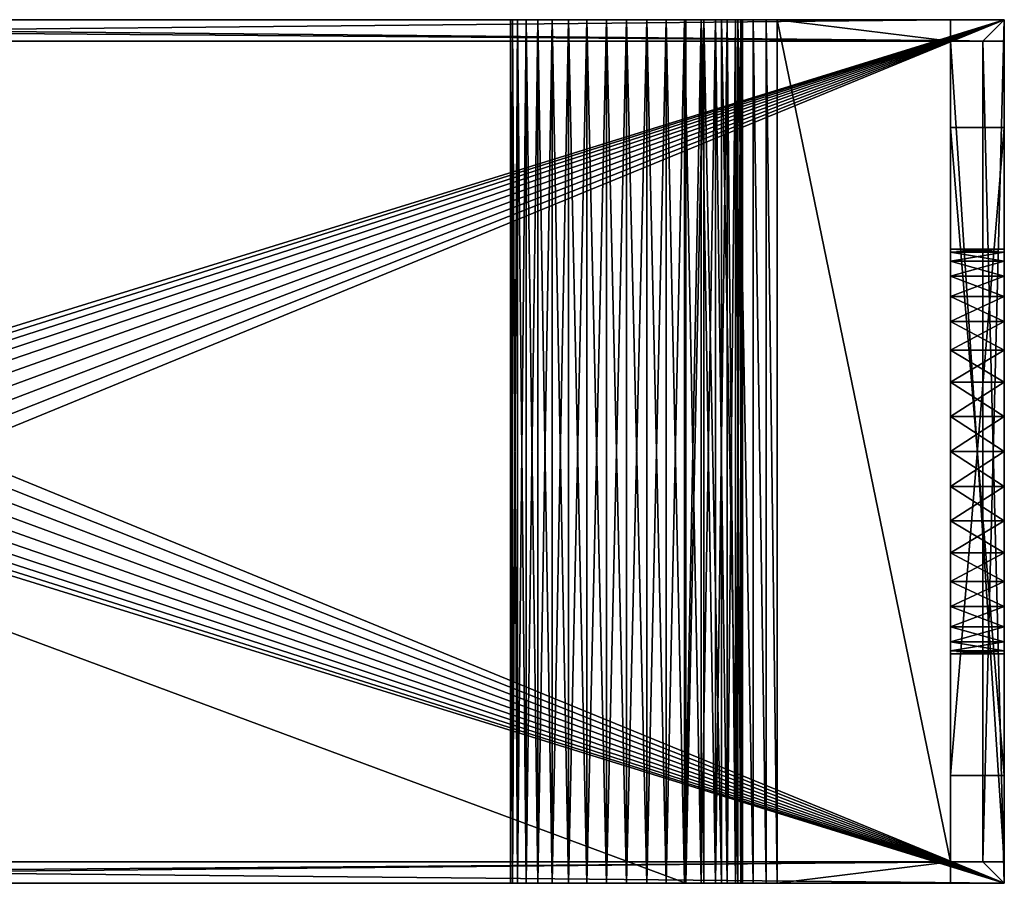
# Model space of a CAD drawing. Extents: x -66 to 7, y -16 to 0.
# Tile 8 of 8: x -11.2 to 7, y -16 to 0. Entities that reach past the tile are written whole.
import ezdxf

# ---------------------------------------------------------------- set-up
doc = ezdxf.new("R2010")
doc.units = 0
doc.layers.get('0').update_dxf_attribs({"linetype": 'CONTINUOUS'})

msp = doc.modelspace()

# ---------------------------------------------------------------- meshes
at = {"color": 11, "linetype": 'CONTINUOUS'}
mesh = msp.add_polyface(dxfattribs=at)
corners = [(6.6, -15.6, 23.7), (-44, -15.6, 23.7), (-44, -16, 23.7), (7, -16, 23.7), (7, 0, 23.7), (-44, 0, 23.7), (-44, -0.4, 23.7), (6.6, -0.4, 23.7)]
mesh.append_faces([[corners[k] for k in face] for face in [(1, 2, 0), (0, 2, 3), (0, 3, 4), (0, 4, 7), (7, 4, 5), (7, 5, 6)]], dxfattribs={"color": 11})
mesh = msp.add_polyface(dxfattribs=at)
corners = [(7, -16, 24.1), (-44, -16, 24.1), (-44, -15.6, 24.1), (6.6, -15.6, 24.1), (6.6, -0.4, 24.1), (-44, -0.4, 24.1), (-44, 0, 24.1), (7, 0, 24.1)]
mesh.append_faces([[corners[k] for k in face] for face in [(1, 3, 0), (0, 3, 4), (0, 4, 7), (7, 4, 6), (6, 4, 5), (1, 2, 3)]], dxfattribs={"color": 11})
mesh = msp.add_polyface(dxfattribs=at)
corners = [(-37.85, 0), (-37.882663, 0, 0.373344), (-37.979661, 0, 0.735343), (-38.138045, 0, 1.075), (-38.353004, 0, 1.381993), (-38.618007, 0, 1.646996), (-38.925, 0, 1.861955), (-39.264657, 0, 2.020339), (-39.626656, 0, 2.117337), (-40, 0, 2.15), (-40.373344, 0, 2.117337), (-40.735343, 0, 2.020339), (-41.075, 0, 1.861955), (-41.381993, 0, 1.646996), (-41.646996, 0, 1.381993), (-41.861955, 0, 1.075), (-42.020339, 0, 0.735343), (-42.117337, 0, 0.373344), (-42.15, 0), (-42.117337, 0, -0.373344), (-42.020339, 0, -0.735343), (-41.861955, 0, -1.075), (-41.646996, 0, -1.381993), (-41.381993, 0, -1.646996), (-41.075, 0, -1.861955), (-40.735343, 0, -2.020339), (-40.373344, 0, -2.117337), (-40, 0, -2.15), (-39.626656, 0, -2.117337), (-39.264657, 0, -2.020339), (-38.925, 0, -1.861955), (-38.618007, 0, -1.646996), (-38.353004, 0, -1.381993), (-38.138045, 0, -1.075), (-37.979661, 0, -0.735343), (-37.882663, 0, -0.373344), (2.15, 0), (2.117337, 0, 0.373344), (2.020339, 0, 0.735343), (1.861955, 0, 1.075), (1.646996, 0, 1.381993), (1.381993, 0, 1.646996), (1.075, 0, 1.861955), (0.735343, 0, 2.020339), (0.373344, 0, 2.117337), (0, 0, 2.15), (-0.373344, 0, 2.117337), (-0.735343, 0, 2.020339), (-1.075, 0, 1.861955), (-1.381993, 0, 1.646996), (-1.646996, 0, 1.381993), (-1.861955, 0, 1.075), (-2.020339, 0, 0.735343), (-2.117337, 0, 0.373344), (-2.15, 0), (-2.117337, 0, -0.373344), (-2.020339, 0, -0.735343), (-1.861955, 0, -1.075), (-1.646996, 0, -1.381993), (-1.381993, 0, -1.646996), (-1.075, 0, -1.861955), (-0.735343, 0, -2.020339), (-0.373344, 0, -2.117337), (0, 0, -2.15), (0.373344, 0, -2.117337), (0.735343, 0, -2.020339), (1.075, 0, -1.861955), (1.381993, 0, -1.646996), (1.646996, 0, -1.381993), (1.861955, 0, -1.075), (2.020339, 0, -0.735343), (2.117337, 0, -0.373344), (-44, 0, 12.334315), (-34.165685, 0, 2.5), (6, 0, 2.5), (2.788934, 0, -2.570104), (2.586608, 0, -2.837125), (2.34255, 0, -3.066627), (2.063607, 0, -3.252171), (1.757607, 0, -3.388551), (1.433135, 0, -3.471941), (1.099296, 0, -3.5), (-42, 0, -3.5), (-42.347296, 0, -3.469616), (-42.68404, 0, -3.379385), (-43, 0, -3.232051), (-43.285575, 0, -3.032089), (-43.532089, 0, -2.785575), (-43.732051, 0, -2.5), (-43.879385, 0, -2.18404), (-43.969616, 0, -1.847296), (-44, 0, -1.5), (-44, 0, 10.5)]
mesh.append_faces([[corners[k] for k in face] for face in [(35, 0, 73), (73, 0, 1), (73, 1, 2), (2, 3, 73), (73, 3, 4), (73, 4, 5), (5, 6, 73), (73, 6, 7), (73, 7, 8), (8, 9, 73), (73, 9, 92), (73, 92, 72), (9, 10, 92), (92, 10, 11), (92, 11, 12), (12, 13, 92), (92, 13, 14), (92, 14, 15), (92, 15, 91), (91, 15, 16), (91, 16, 17), (17, 18, 91), (91, 18, 19), (91, 19, 20), (20, 21, 91), (91, 21, 22), (91, 22, 23), (91, 23, 90), (90, 23, 24), (90, 24, 89), (89, 24, 25), (89, 25, 88), (88, 25, 87), (87, 25, 26), (87, 26, 86), (86, 26, 85), (85, 26, 82), (85, 82, 84), (84, 82, 83), (26, 27, 82), (82, 27, 28), (82, 28, 29), (82, 29, 81), (81, 29, 30), (81, 30, 60), (60, 30, 59), (59, 30, 31), (59, 31, 58), (58, 31, 32), (58, 32, 33), (34, 56, 33), (33, 56, 57), (33, 57, 58), (56, 34, 55), (55, 34, 35), (55, 35, 73), (71, 36, 74), (74, 36, 37), (74, 37, 38), (38, 39, 74), (74, 39, 40), (74, 40, 41), (41, 42, 74), (74, 42, 43), (74, 43, 44), (44, 45, 74), (74, 45, 73), (73, 45, 46), (73, 46, 47), (47, 48, 73), (73, 48, 49), (73, 49, 50), (50, 51, 73), (73, 51, 52), (73, 52, 53), (53, 54, 73), (73, 54, 55), (60, 61, 81), (81, 61, 62), (81, 62, 63), (64, 76, 63), (63, 76, 77), (63, 77, 78), (76, 64, 75), (75, 64, 65), (75, 65, 66), (66, 67, 75), (75, 67, 68), (75, 68, 69), (69, 70, 75), (75, 70, 71), (75, 71, 74), (63, 78, 81), (81, 78, 79), (81, 79, 80)]], dxfattribs={"color": 11})
mesh = msp.add_polyface(dxfattribs=at)
corners = [(-44, 0, 23.7), (7, 0, 23.7), (7, 0, 2.9), (-34, 0, 2.9), (-44, 0, 12.9)]
mesh.append_faces([[corners[k] for k in face] for face in [(0, 1, 4), (4, 1, 3), (3, 1, 2)]], dxfattribs={"color": 11})
mesh = msp.add_polyface(dxfattribs=at)
corners = [(7, 0, 24.1), (-44, 0, 24.1), (-44, 0, 24.5), (7, 0, 24.5)]
mesh.append_faces([[corners[k] for k in face] for face in [(0, 1, 3), (3, 1, 2)]], dxfattribs={"color": 11})
mesh = msp.add_polyface(dxfattribs=at)
corners = [(-34.5, -8, 24.5), (-34.522788, -8.260472, 24.5), (-34.590461, -8.51303, 24.5), (-34.700962, -8.75, 24.5), (-34.850933, -8.964181, 24.5), (-35.035819, -9.149067, 24.5), (-35.25, -9.299038, 24.5), (-35.48697, -9.409539, 24.5), (-35.739528, -9.477212, 24.5), (-36, -9.5, 24.5), (-36.260472, -9.477212, 24.5), (-36.51303, -9.409539, 24.5), (-36.75, -9.299038, 24.5), (-36.964181, -9.149067, 24.5), (-37.149067, -8.964181, 24.5), (-37.299038, -8.75, 24.5), (-37.409539, -8.51303, 24.5), (-37.477212, -8.260472, 24.5), (-37.5, -8, 24.5), (-37.477212, -7.739528, 24.5), (-37.409539, -7.48697, 24.5), (-37.299038, -7.25, 24.5), (-37.149067, -7.035819, 24.5), (-36.964181, -6.850933, 24.5), (-36.75, -6.700962, 24.5), (-36.51303, -6.590461, 24.5), (-36.260472, -6.522788, 24.5), (-36, -6.5, 24.5), (-35.739528, -6.522788, 24.5), (-35.48697, -6.590461, 24.5), (-35.25, -6.700962, 24.5), (-35.035819, -6.850933, 24.5), (-34.850933, -7.035819, 24.5), (-34.700962, -7.25, 24.5), (-34.590461, -7.48697, 24.5), (-34.522788, -7.739528, 24.5), (-12.5, -8, 24.5), (-12.522788, -8.260472, 24.5), (-12.590461, -8.51303, 24.5), (-12.700962, -8.75, 24.5), (-12.850933, -8.964181, 24.5), (-13.035819, -9.149067, 24.5), (-13.25, -9.299038, 24.5), (-13.48697, -9.409539, 24.5), (-13.739528, -9.477212, 24.5), (-14, -9.5, 24.5), (-14.260472, -9.477212, 24.5), (-14.51303, -9.409539, 24.5), (-14.75, -9.299038, 24.5), (-14.964181, -9.149067, 24.5), (-15.149067, -8.964181, 24.5), (-15.299038, -8.75, 24.5), (-15.409539, -8.51303, 24.5), (-15.477212, -8.260472, 24.5), (-15.5, -8, 24.5), (-15.477212, -7.739528, 24.5), (-15.409539, -7.48697, 24.5), (-15.299038, -7.25, 24.5), (-15.149067, -7.035819, 24.5), (-14.964181, -6.850933, 24.5), (-14.75, -6.700962, 24.5), (-14.51303, -6.590461, 24.5), (-14.260472, -6.522788, 24.5), (-14, -6.5, 24.5), (-13.739528, -6.522788, 24.5), (-13.48697, -6.590461, 24.5), (-13.25, -6.700962, 24.5), (-13.035819, -6.850933, 24.5), (-12.850933, -7.035819, 24.5), (-12.700962, -7.25, 24.5), (-12.590461, -7.48697, 24.5), (-12.522788, -7.739528, 24.5), (-44, -16, 24.5), (7, -16, 24.5), (7, 0, 24.5), (-44, 0, 24.5)]
mesh.append_faces([[corners[k] for k in face] for face in [(1, 53, 0), (0, 53, 54), (0, 54, 35), (35, 54, 55), (35, 55, 34), (34, 55, 56), (34, 56, 57), (1, 2, 53), (53, 2, 52), (52, 2, 51), (51, 2, 3), (51, 3, 4), (51, 4, 50), (50, 4, 5), (50, 5, 49), (49, 5, 6), (49, 6, 48), (48, 6, 47), (47, 6, 7), (47, 7, 8), (9, 72, 8), (8, 72, 46), (8, 46, 47), (9, 10, 72), (72, 10, 11), (72, 11, 12), (12, 13, 72), (72, 13, 14), (72, 14, 15), (15, 16, 72), (72, 16, 17), (72, 17, 18), (72, 18, 75), (75, 18, 19), (75, 19, 20), (20, 21, 75), (75, 21, 22), (75, 22, 23), (23, 24, 75), (75, 24, 25), (75, 25, 26), (26, 27, 75), (75, 27, 28), (75, 28, 62), (62, 28, 61), (61, 28, 29), (61, 29, 30), (61, 30, 60), (60, 30, 31), (60, 31, 59), (59, 31, 58), (58, 31, 32), (58, 32, 33), (58, 33, 57), (57, 33, 34), (37, 73, 36), (36, 73, 74), (36, 74, 71), (71, 74, 70), (70, 74, 69), (69, 74, 68), (68, 74, 67), (67, 74, 66), (66, 74, 65), (65, 74, 64), (64, 74, 63), (63, 74, 75), (63, 75, 62), (37, 38, 73), (73, 38, 39), (73, 39, 40), (40, 41, 73), (73, 41, 42), (73, 42, 43), (43, 44, 73), (73, 44, 45), (73, 45, 72), (72, 45, 46)]], dxfattribs={"color": 11})
mesh = msp.add_polyface(dxfattribs=at)
corners = [(1.099296, -16, -3.5), (-42, -16, -3.5), (-42, 0, -3.5), (1.099296, 0, -3.5)]
mesh.append_faces([[corners[k] for k in face] for face in [(1, 2, 0), (0, 2, 3)]], dxfattribs={"color": 11})
mesh = msp.add_polyface(dxfattribs=at)
corners = [(6, -0.4, 2.5), (6, 0, 2.5), (-34.165685, 0, 2.5), (-34.165685, -0.4, 2.5)]
mesh.append_faces([[corners[k] for k in face] for face in [(0, 1, 3), (3, 1, 2)]], dxfattribs={"color": 11})
mesh = msp.add_polyface(dxfattribs=at)
corners = [(7, -0.4, 2.9), (-34, -0.4, 2.9), (-34, 0, 2.9), (7, 0, 2.9)]
mesh.append_faces([[corners[k] for k in face] for face in [(1, 2, 0), (0, 2, 3)]], dxfattribs={"color": 11})
mesh = msp.add_polyface(dxfattribs=at)
corners = [(2.15, 0), (2.117337, 0, -0.373344), (2.020339, 0, -0.735343), (1.861955, 0, -1.075), (1.646996, 0, -1.381993), (1.381993, 0, -1.646996), (1.075, 0, -1.861955), (0.735343, 0, -2.020339), (0.373344, 0, -2.117337), (0, 0, -2.15), (-0.373344, 0, -2.117337), (-0.735343, 0, -2.020339), (-1.075, 0, -1.861955), (-1.381993, 0, -1.646996), (-1.646996, 0, -1.381993), (-1.861955, 0, -1.075), (-2.020339, 0, -0.735343), (-2.117337, 0, -0.373344), (-2.15, 0), (-2.117337, 0, 0.373344), (-2.020339, 0, 0.735343), (-1.861955, 0, 1.075), (-1.646996, 0, 1.381993), (-1.381993, 0, 1.646996), (-1.075, 0, 1.861955), (-0.735343, 0, 2.020339), (-0.373344, 0, 2.117337), (0, 0, 2.15), (0.373344, 0, 2.117337), (0.735343, 0, 2.020339), (1.075, 0, 1.861955), (1.381993, 0, 1.646996), (1.646996, 0, 1.381993), (1.861955, 0, 1.075), (2.020339, 0, 0.735343), (2.117337, 0, 0.373344), (2.15, -16), (2.117337, -16, 0.373344), (2.020339, -16, 0.735343), (1.861955, -16, 1.075), (1.646996, -16, 1.381993), (1.381993, -16, 1.646996), (1.075, -16, 1.861955), (0.735343, -16, 2.020339), (0.373344, -16, 2.117337), (0, -16, 2.15), (-0.373344, -16, 2.117337), (-0.735343, -16, 2.020339), (-1.075, -16, 1.861955), (-1.381993, -16, 1.646996), (-1.646996, -16, 1.381993), (-1.861955, -16, 1.075), (-2.020339, -16, 0.735343), (-2.117337, -16, 0.373344), (-2.15, -16), (-2.117337, -16, -0.373344), (-2.020339, -16, -0.735343), (-1.861955, -16, -1.075), (-1.646996, -16, -1.381993), (-1.381993, -16, -1.646996), (-1.075, -16, -1.861955), (-0.735343, -16, -2.020339), (-0.373344, -16, -2.117337), (0, -16, -2.15), (0.373344, -16, -2.117337), (0.735343, -16, -2.020339), (1.075, -16, -1.861955), (1.381993, -16, -1.646996), (1.646996, -16, -1.381993), (1.861955, -16, -1.075), (2.020339, -16, -0.735343), (2.117337, -16, -0.373344)]
mesh.append_faces([[corners[k] for k in face] for face in [(1, 71, 0), (0, 71, 36), (0, 36, 35), (35, 36, 37), (35, 37, 34), (34, 37, 38), (34, 38, 33), (33, 38, 39), (33, 39, 32), (32, 39, 40), (32, 40, 31), (31, 40, 41), (31, 41, 30), (30, 41, 42), (30, 42, 29), (29, 42, 43), (29, 43, 28), (28, 43, 44), (28, 44, 27), (27, 44, 45), (27, 45, 26), (26, 45, 46), (26, 46, 25), (25, 46, 47), (25, 47, 24), (24, 47, 48), (24, 48, 23), (23, 48, 49), (23, 49, 22), (22, 49, 50), (22, 50, 21), (21, 50, 51), (21, 51, 20), (20, 51, 52), (20, 52, 19), (19, 52, 53), (19, 53, 18), (18, 53, 54), (18, 54, 17), (17, 54, 55), (17, 55, 16), (16, 55, 56), (16, 56, 15), (15, 56, 57), (15, 57, 14), (14, 57, 58), (14, 58, 13), (13, 58, 59), (13, 59, 12), (12, 59, 60), (12, 60, 11), (11, 60, 61), (11, 61, 10), (10, 61, 62), (10, 62, 9), (9, 62, 63), (9, 63, 8), (8, 63, 64), (8, 64, 7), (7, 64, 65), (7, 65, 6), (6, 65, 66), (6, 66, 5), (5, 66, 67), (5, 67, 4), (4, 67, 68), (4, 68, 3), (3, 68, 69), (3, 69, 2), (2, 69, 70), (2, 70, 1), (1, 70, 71)]], dxfattribs={"color": 11})
mesh = msp.add_polyface(dxfattribs=at)
corners = [(2.788934, -16, -2.570104), (2.586608, -16, -2.837125), (2.34255, -16, -3.066627), (2.063607, -16, -3.252171), (1.757607, -16, -3.388551), (1.433135, -16, -3.471941), (1.099296, -16, -3.5), (1.099296, 0, -3.5), (1.433135, 0, -3.471941), (1.757607, 0, -3.388551), (2.063607, 0, -3.252171), (2.34255, 0, -3.066627), (2.586608, 0, -2.837125), (2.788934, 0, -2.570104)]
mesh.append_faces([[corners[k] for k in face] for face in [(13, 0, 12), (12, 0, 1), (12, 1, 11), (11, 1, 2), (11, 2, 10), (10, 2, 3), (10, 3, 9), (9, 3, 4), (9, 4, 8), (8, 4, 5), (8, 5, 6), (6, 7, 8)]], dxfattribs={"color": 11})
mesh = msp.add_polyface(dxfattribs=at)
corners = [(6, -16, 2.5), (2.788934, -16, -2.570104), (2.788934, 0, -2.570104), (6, 0, 2.5), (6, -0.4, 2.5), (6, -15.6, 2.5)]
mesh.append_faces([[corners[k] for k in face] for face in [(0, 1, 5), (5, 1, 2), (5, 2, 4), (4, 2, 3)]], dxfattribs={"color": 11})
mesh = msp.add_polyface(dxfattribs=at)
corners = [(7, 0, 23.7), (7, -16, 23.7), (7, -16, 2.9), (7, -15.6, 2.9), (7, -15.6, 2.5), (7, -0.4, 2.5), (7, -0.4, 2.9), (7, 0, 2.9), (7, -2, 4.5), (7, -14, 4.5), (7, -14, 22.5), (7, -2, 22.5)]
mesh.append_faces([[corners[k] for k in face] for face in [(1, 11, 0), (0, 11, 8), (0, 8, 7), (7, 8, 6), (6, 8, 5), (5, 8, 9), (5, 9, 4), (4, 9, 3), (3, 9, 2), (2, 9, 1), (1, 9, 10), (1, 10, 11)]], dxfattribs={"color": 11})
mesh = msp.add_polyface(dxfattribs=at)
corners = [(7, -16, 24.1), (7, 0, 24.1), (7, 0, 24.5), (7, -16, 24.5)]
mesh.append_faces([[corners[k] for k in face] for face in [(0, 1, 3), (3, 1, 2)]], dxfattribs={"color": 11})
mesh = msp.add_polyface(dxfattribs=at)
corners = [(6.6, -0.4, 24.1), (6.6, -0.4, 23.7), (-44, -0.4, 23.7), (-44, -0.4, 24.1)]
mesh.append_faces([[corners[k] for k in face] for face in [(1, 2, 0), (0, 2, 3)]], dxfattribs={"color": 11})
mesh = msp.add_polyface(dxfattribs=at)
corners = [(-44, -0.4, 12.334315), (-44, -0.4, 12.9), (-34, -0.4, 2.9), (7, -0.4, 2.9), (7, -0.4, 2.5), (6, -0.4, 2.5), (-34.165685, -0.4, 2.5)]
mesh.append_faces([[corners[k] for k in face] for face in [(1, 2, 0), (0, 2, 6), (6, 2, 5), (5, 2, 3), (5, 3, 4)]], dxfattribs={"color": 11})
mesh = msp.add_polyface(dxfattribs=at)
corners = [(7, -15.6, 2.5), (6, -15.6, 2.5), (6, -0.4, 2.5), (7, -0.4, 2.5)]
mesh.append_faces([[corners[k] for k in face] for face in [(1, 2, 0), (0, 2, 3)]], dxfattribs={"color": 11})
mesh = msp.add_polyface(dxfattribs=at)
corners = [(6.6, -15.6, 24.1), (6.6, -15.6, 23.7), (6.6, -0.4, 23.7), (6.6, -0.4, 24.1)]
mesh.append_faces([[corners[k] for k in face] for face in [(0, 1, 3), (3, 1, 2)]], dxfattribs={"color": 11})
mesh = msp.add_polyface(dxfattribs=at)
corners = [(6, -2, 22.5), (6, -2, 4.5), (7, -2, 4.5), (7, -2, 22.5)]
mesh.append_faces([[corners[k] for k in face] for face in [(0, 1, 3), (3, 1, 2)]], dxfattribs={"color": 11})
mesh = msp.add_polyface(dxfattribs=at)
corners = [(6, -2, 4.5), (6, -14, 4.5), (7, -14, 4.5), (7, -2, 4.5)]
mesh.append_faces([[corners[k] for k in face] for face in [(1, 2, 0), (0, 2, 3)]], dxfattribs={"color": 11})
mesh = msp.add_polyface(dxfattribs=at)
corners = [(6, -14, 22.5), (6, -2, 22.5), (7, -2, 22.5), (7, -14, 22.5)]
mesh.append_faces([[corners[k] for k in face] for face in [(1, 2, 0), (0, 2, 3)]], dxfattribs={"color": 11})
at = {"color": 250, "linetype": 'CONTINUOUS'}
mesh = msp.add_polyface(dxfattribs=at)
corners = [(6, -8, 13.75), (6, -8.651181, 13.806971), (6, -9.282576, 13.976153), (6, -9.875, 14.252405), (6, -10.410454, 14.627333), (6, -10.872667, 15.089546), (6, -11.247595, 15.625), (6, -11.523847, 16.217424), (6, -11.693029, 16.848819), (6, -11.75, 17.5), (6, -11.693029, 18.151181), (6, -11.523847, 18.782576), (6, -11.247595, 19.375), (6, -10.872667, 19.910454), (6, -10.410454, 20.372667), (6, -9.875, 20.747595), (6, -9.282576, 21.023847), (6, -8.651181, 21.193029), (6, -8, 21.25), (6, -7.348819, 21.193029), (6, -6.717424, 21.023847), (6, -6.125, 20.747595), (6, -5.589546, 20.372667), (6, -5.127333, 19.910454), (6, -4.752405, 19.375), (6, -4.476153, 18.782576), (6, -4.306971, 18.151181), (6, -4.25, 17.5), (6, -4.306971, 16.848819), (6, -4.476153, 16.217424), (6, -4.752405, 15.625), (6, -5.127333, 15.089546), (6, -5.589546, 14.627333), (6, -6.125, 14.252405), (6, -6.717424, 13.976153), (6, -7.348819, 13.806971), (6, -8, 5.75), (6, -8.651181, 5.806971), (6, -9.282576, 5.976153), (6, -9.875, 6.252405), (6, -10.410454, 6.627333), (6, -10.872667, 7.089546), (6, -11.247595, 7.625), (6, -11.523847, 8.217424), (6, -11.693029, 8.848819), (6, -11.75, 9.5), (6, -11.693029, 10.151181), (6, -11.523847, 10.782576), (6, -11.247595, 11.375), (6, -10.872667, 11.910454), (6, -10.410454, 12.372667), (6, -9.875, 12.747595), (6, -9.282576, 13.023847), (6, -8.651181, 13.193029), (6, -8, 13.25), (6, -7.348819, 13.193029), (6, -6.717424, 13.023847), (6, -6.125, 12.747595), (6, -5.589546, 12.372667), (6, -5.127333, 11.910454), (6, -4.752405, 11.375), (6, -4.476153, 10.782576), (6, -4.306971, 10.151181), (6, -4.25, 9.5), (6, -4.306971, 8.848819), (6, -4.476153, 8.217424), (6, -4.752405, 7.625), (6, -5.127333, 7.089546), (6, -5.589546, 6.627333), (6, -6.125, 6.252405), (6, -6.717424, 5.976153), (6, -7.348819, 5.806971), (6, -14, 22.5), (6, -14, 4.5), (6, -2, 4.5), (6, -2, 22.5)]
mesh.append_faces([[corners[k] for k in face] for face in [(1, 54, 0), (0, 54, 55), (0, 55, 35), (35, 55, 56), (35, 56, 34), (34, 56, 57), (34, 57, 33), (33, 57, 58), (33, 58, 32), (32, 58, 31), (31, 58, 59), (31, 59, 60), (54, 1, 53), (53, 1, 2), (53, 2, 52), (52, 2, 3), (52, 3, 51), (51, 3, 50), (50, 3, 4), (50, 4, 5), (6, 48, 5), (5, 48, 49), (5, 49, 50), (48, 6, 47), (47, 6, 7), (47, 7, 46), (46, 7, 8), (46, 8, 72), (72, 8, 9), (72, 9, 10), (10, 11, 72), (72, 11, 12), (72, 12, 13), (13, 14, 72), (72, 14, 15), (72, 15, 16), (16, 17, 72), (72, 17, 18), (72, 18, 75), (75, 18, 19), (75, 19, 20), (20, 21, 75), (75, 21, 22), (75, 22, 23), (23, 24, 75), (75, 24, 25), (75, 25, 26), (26, 27, 75), (75, 27, 28), (75, 28, 62), (62, 28, 29), (62, 29, 61), (61, 29, 60), (60, 29, 30), (60, 30, 31), (37, 73, 36), (36, 73, 74), (36, 74, 71), (71, 74, 70), (70, 74, 69), (69, 74, 68), (68, 74, 67), (67, 74, 66), (66, 74, 65), (65, 74, 64), (64, 74, 63), (63, 74, 62), (62, 74, 75), (37, 38, 73), (73, 38, 39), (73, 39, 40), (40, 41, 73), (73, 41, 42), (73, 42, 43), (43, 44, 73), (73, 44, 45), (73, 45, 46), (72, 73, 46)]], dxfattribs={"color": 250})
mesh = msp.add_polyface(dxfattribs=at)
corners = [(7, -8, 21.25), (7, -7.348819, 21.193029), (7, -6.717424, 21.023847), (7, -6.125, 20.747595), (7, -5.589546, 20.372667), (7, -5.127333, 19.910454), (7, -4.752405, 19.375), (7, -4.476153, 18.782576), (7, -4.306971, 18.151181), (7, -4.25, 17.5), (7, -4.306971, 16.848819), (7, -4.476153, 16.217424), (7, -4.752405, 15.625), (7, -5.127333, 15.089546), (7, -5.589546, 14.627333), (7, -6.125, 14.252405), (7, -6.717424, 13.976153), (7, -7.348819, 13.806971), (7, -8, 13.75), (7, -8.651181, 13.806971), (7, -9.282576, 13.976153), (7, -9.875, 14.252405), (7, -10.410454, 14.627333), (7, -10.872667, 15.089546), (7, -11.247595, 15.625), (7, -11.523847, 16.217424), (7, -11.693029, 16.848819), (7, -11.75, 17.5), (7, -11.693029, 18.151181), (7, -11.523847, 18.782576), (7, -11.247595, 19.375), (7, -10.872667, 19.910454), (7, -10.410454, 20.372667), (7, -9.875, 20.747595), (7, -9.282576, 21.023847), (7, -8.651181, 21.193029), (6, -8, 13.75), (6, -7.348819, 13.806971), (6, -6.717424, 13.976153), (6, -6.125, 14.252405), (6, -5.589546, 14.627333), (6, -5.127333, 15.089546), (6, -4.752405, 15.625), (6, -4.476153, 16.217424), (6, -4.306971, 16.848819), (6, -4.25, 17.5), (6, -4.306971, 18.151181), (6, -4.476153, 18.782576), (6, -4.752405, 19.375), (6, -5.127333, 19.910454), (6, -5.589546, 20.372667), (6, -6.125, 20.747595), (6, -6.717424, 21.023847), (6, -7.348819, 21.193029), (6, -8, 21.25), (6, -8.651181, 21.193029), (6, -9.282576, 21.023847), (6, -9.875, 20.747595), (6, -10.410454, 20.372667), (6, -10.872667, 19.910454), (6, -11.247595, 19.375), (6, -11.523847, 18.782576), (6, -11.693029, 18.151181), (6, -11.75, 17.5), (6, -11.693029, 16.848819), (6, -11.523847, 16.217424), (6, -11.247595, 15.625), (6, -10.872667, 15.089546), (6, -10.410454, 14.627333), (6, -9.875, 14.252405), (6, -9.282576, 13.976153), (6, -8.651181, 13.806971)]
mesh.append_faces([[corners[k] for k in face] for face in [(1, 53, 0), (0, 53, 54), (0, 54, 35), (35, 54, 55), (35, 55, 34), (34, 55, 56), (34, 56, 33), (33, 56, 57), (33, 57, 32), (32, 57, 58), (32, 58, 59), (53, 1, 52), (52, 1, 2), (52, 2, 51), (51, 2, 3), (51, 3, 50), (50, 3, 4), (50, 4, 49), (49, 4, 5), (49, 5, 48), (48, 5, 6), (48, 6, 47), (47, 6, 7), (47, 7, 46), (46, 7, 8), (46, 8, 45), (45, 8, 9), (45, 9, 44), (44, 9, 10), (44, 10, 43), (43, 10, 11), (43, 11, 42), (42, 11, 12), (42, 12, 41), (41, 12, 13), (41, 13, 40), (40, 13, 14), (40, 14, 39), (39, 14, 15), (39, 15, 38), (38, 15, 16), (38, 16, 37), (37, 16, 17), (37, 17, 36), (36, 17, 18), (36, 18, 71), (71, 18, 19), (71, 19, 70), (70, 19, 20), (70, 20, 69), (69, 20, 21), (69, 21, 68), (68, 21, 22), (68, 22, 67), (67, 22, 23), (67, 23, 66), (66, 23, 24), (66, 24, 65), (65, 24, 25), (65, 25, 64), (64, 25, 26), (64, 26, 63), (63, 26, 27), (63, 27, 62), (62, 27, 28), (62, 28, 61), (61, 28, 29), (61, 29, 60), (60, 29, 30), (60, 30, 31), (60, 31, 59), (59, 31, 32)]], dxfattribs={"color": 250})
mesh = msp.add_polyface(dxfattribs=at)
corners = [(7, -8, 13.25), (7, -7.348819, 13.193029), (7, -6.717424, 13.023847), (7, -6.125, 12.747595), (7, -5.589546, 12.372667), (7, -5.127333, 11.910454), (7, -4.752405, 11.375), (7, -4.476153, 10.782576), (7, -4.306971, 10.151181), (7, -4.25, 9.5), (7, -4.306971, 8.848819), (7, -4.476153, 8.217424), (7, -4.752405, 7.625), (7, -5.127333, 7.089546), (7, -5.589546, 6.627333), (7, -6.125, 6.252405), (7, -6.717424, 5.976153), (7, -7.348819, 5.806971), (7, -8, 5.75), (7, -8.651181, 5.806971), (7, -9.282576, 5.976153), (7, -9.875, 6.252405), (7, -10.410454, 6.627333), (7, -10.872667, 7.089546), (7, -11.247595, 7.625), (7, -11.523847, 8.217424), (7, -11.693029, 8.848819), (7, -11.75, 9.5), (7, -11.693029, 10.151181), (7, -11.523847, 10.782576), (7, -11.247595, 11.375), (7, -10.872667, 11.910454), (7, -10.410454, 12.372667), (7, -9.875, 12.747595), (7, -9.282576, 13.023847), (7, -8.651181, 13.193029), (6, -8, 5.75), (6, -7.348819, 5.806971), (6, -6.717424, 5.976153), (6, -6.125, 6.252405), (6, -5.589546, 6.627333), (6, -5.127333, 7.089546), (6, -4.752405, 7.625), (6, -4.476153, 8.217424), (6, -4.306971, 8.848819), (6, -4.25, 9.5), (6, -4.306971, 10.151181), (6, -4.476153, 10.782576), (6, -4.752405, 11.375), (6, -5.127333, 11.910454), (6, -5.589546, 12.372667), (6, -6.125, 12.747595), (6, -6.717424, 13.023847), (6, -7.348819, 13.193029), (6, -8, 13.25), (6, -8.651181, 13.193029), (6, -9.282576, 13.023847), (6, -9.875, 12.747595), (6, -10.410454, 12.372667), (6, -10.872667, 11.910454), (6, -11.247595, 11.375), (6, -11.523847, 10.782576), (6, -11.693029, 10.151181), (6, -11.75, 9.5), (6, -11.693029, 8.848819), (6, -11.523847, 8.217424), (6, -11.247595, 7.625), (6, -10.872667, 7.089546), (6, -10.410454, 6.627333), (6, -9.875, 6.252405), (6, -9.282576, 5.976153), (6, -8.651181, 5.806971)]
mesh.append_faces([[corners[k] for k in face] for face in [(1, 53, 0), (0, 53, 54), (0, 54, 35), (35, 54, 55), (35, 55, 34), (34, 55, 56), (34, 56, 33), (33, 56, 57), (33, 57, 32), (32, 57, 58), (32, 58, 31), (31, 58, 59), (31, 59, 30), (30, 59, 60), (30, 60, 29), (29, 60, 61), (29, 61, 28), (28, 61, 62), (28, 62, 27), (27, 62, 63), (27, 63, 26), (26, 63, 64), (26, 64, 25), (25, 64, 65), (25, 65, 24), (24, 65, 66), (24, 66, 23), (23, 66, 67), (23, 67, 22), (22, 67, 68), (22, 68, 21), (21, 68, 69), (21, 69, 20), (20, 69, 70), (20, 70, 19), (19, 70, 71), (19, 71, 18), (18, 71, 36), (18, 36, 17), (17, 36, 37), (17, 37, 16), (16, 37, 38), (16, 38, 15), (15, 38, 39), (15, 39, 14), (14, 39, 40), (14, 40, 13), (13, 40, 41), (13, 41, 12), (12, 41, 42), (12, 42, 11), (11, 42, 43), (11, 43, 10), (10, 43, 44), (10, 44, 9), (9, 44, 45), (9, 45, 8), (8, 45, 46), (8, 46, 7), (7, 46, 47), (7, 47, 6), (6, 47, 48), (6, 48, 5), (5, 48, 49), (5, 49, 4), (4, 49, 50), (4, 50, 3), (3, 50, 51), (3, 51, 2), (2, 51, 52), (2, 52, 1), (1, 52, 53)]], dxfattribs={"color": 250})
mesh = msp.add_polyface(dxfattribs=at)
corners = [(7, -8, 21.25), (7, -8.651181, 21.193029), (7, -9.282576, 21.023847), (7, -9.875, 20.747595), (7, -10.410454, 20.372667), (7, -10.872667, 19.910454), (7, -11.247595, 19.375), (7, -11.523847, 18.782576), (7, -11.693029, 18.151181), (7, -11.75, 17.5), (7, -11.693029, 16.848819), (7, -11.523847, 16.217424), (7, -11.247595, 15.625), (7, -10.872667, 15.089546), (7, -10.410454, 14.627333), (7, -9.875, 14.252405), (7, -9.282576, 13.976153), (7, -8.651181, 13.806971), (7, -8, 13.75), (7, -7.348819, 13.806971), (7, -6.717424, 13.976153), (7, -6.125, 14.252405), (7, -5.589546, 14.627333), (7, -5.127333, 15.089546), (7, -4.752405, 15.625), (7, -4.476153, 16.217424), (7, -4.306971, 16.848819), (7, -4.25, 17.5), (7, -4.306971, 18.151181), (7, -4.476153, 18.782576), (7, -4.752405, 19.375), (7, -5.127333, 19.910454), (7, -5.589546, 20.372667), (7, -6.125, 20.747595), (7, -6.717424, 21.023847), (7, -7.348819, 21.193029)]
mesh.append_faces([[corners[k] for k in face] for face in [(1, 18, 0), (0, 18, 19), (0, 19, 35), (35, 19, 34), (34, 19, 33), (33, 19, 32), (32, 19, 20), (32, 20, 21), (2, 15, 1), (1, 15, 16), (1, 16, 17), (2, 3, 15), (15, 3, 4), (15, 4, 14), (14, 4, 13), (13, 4, 5), (13, 5, 12), (12, 5, 11), (11, 5, 6), (11, 6, 7), (8, 9, 7), (7, 9, 10), (7, 10, 11), (17, 18, 1), (21, 22, 32), (32, 22, 23), (32, 23, 24), (25, 28, 24), (24, 28, 29), (24, 29, 30), (25, 26, 28), (28, 26, 27), (30, 31, 24), (24, 31, 32)]], dxfattribs={"color": 250})
mesh = msp.add_polyface(dxfattribs=at)
corners = [(7, -8, 13.25), (7, -8.651181, 13.193029), (7, -9.282576, 13.023847), (7, -9.875, 12.747595), (7, -10.410454, 12.372667), (7, -10.872667, 11.910454), (7, -11.247595, 11.375), (7, -11.523847, 10.782576), (7, -11.693029, 10.151181), (7, -11.75, 9.5), (7, -11.693029, 8.848819), (7, -11.523847, 8.217424), (7, -11.247595, 7.625), (7, -10.872667, 7.089546), (7, -10.410454, 6.627333), (7, -9.875, 6.252405), (7, -9.282576, 5.976153), (7, -8.651181, 5.806971), (7, -8, 5.75), (7, -7.348819, 5.806971), (7, -6.717424, 5.976153), (7, -6.125, 6.252405), (7, -5.589546, 6.627333), (7, -5.127333, 7.089546), (7, -4.752405, 7.625), (7, -4.476153, 8.217424), (7, -4.306971, 8.848819), (7, -4.25, 9.5), (7, -4.306971, 10.151181), (7, -4.476153, 10.782576), (7, -4.752405, 11.375), (7, -5.127333, 11.910454), (7, -5.589546, 12.372667), (7, -6.125, 12.747595), (7, -6.717424, 13.023847), (7, -7.348819, 13.193029)]
mesh.append_faces([[corners[k] for k in face] for face in [(1, 18, 0), (0, 18, 19), (0, 19, 35), (35, 19, 34), (34, 19, 33), (33, 19, 32), (32, 19, 20), (32, 20, 21), (2, 15, 1), (1, 15, 16), (1, 16, 17), (2, 3, 15), (15, 3, 4), (15, 4, 14), (14, 4, 13), (13, 4, 5), (13, 5, 12), (12, 5, 11), (11, 5, 6), (11, 6, 7), (8, 9, 7), (7, 9, 10), (7, 10, 11), (17, 18, 1), (32, 21, 31), (31, 21, 22), (31, 22, 23), (23, 24, 31), (31, 24, 30), (30, 24, 29), (29, 24, 28), (28, 24, 25), (28, 25, 27), (27, 25, 26)]], dxfattribs={"color": 250})
at = {"color": 11, "linetype": 'CONTINUOUS'}
mesh = msp.add_polyface(dxfattribs=at)
corners = [(6, -14, 4.5), (6, -14, 22.5), (7, -14, 22.5), (7, -14, 4.5)]
mesh.append_faces([[corners[k] for k in face] for face in [(0, 1, 3), (3, 1, 2)]], dxfattribs={"color": 11})
mesh = msp.add_polyface(dxfattribs=at)
corners = [(-44, -15.6, 12.9), (-44, -15.6, 12.334315), (-34.165685, -15.6, 2.5), (6, -15.6, 2.5), (7, -15.6, 2.5), (7, -15.6, 2.9), (-34, -15.6, 2.9)]
mesh.append_faces([[corners[k] for k in face] for face in [(0, 1, 6), (6, 1, 2), (6, 2, 3), (4, 5, 3), (3, 5, 6)]], dxfattribs={"color": 11})
mesh = msp.add_polyface(dxfattribs=at)
corners = [(6.6, -15.6, 23.7), (6.6, -15.6, 24.1), (-44, -15.6, 24.1), (-44, -15.6, 23.7)]
mesh.append_faces([[corners[k] for k in face] for face in [(1, 2, 0), (0, 2, 3)]], dxfattribs={"color": 11})
mesh = msp.add_polyface(dxfattribs=at)
corners = [(6, -16, 2.5), (6, -15.6, 2.5), (-34.165685, -15.6, 2.5), (-34.165685, -16, 2.5)]
mesh.append_faces([[corners[k] for k in face] for face in [(0, 1, 3), (3, 1, 2)]], dxfattribs={"color": 11})
mesh = msp.add_polyface(dxfattribs=at)
corners = [(7, -16, 2.9), (-34, -16, 2.9), (-34, -15.6, 2.9), (7, -15.6, 2.9)]
mesh.append_faces([[corners[k] for k in face] for face in [(1, 2, 0), (0, 2, 3)]], dxfattribs={"color": 11})
mesh = msp.add_polyface(dxfattribs=at)
corners = [(-34.165685, -16, 2.5), (-44, -16, 12.334315), (-44, -16, 10.5), (-44, -16, -1.5), (-43.969616, -16, -1.847296), (-43.879385, -16, -2.18404), (-43.732051, -16, -2.5), (-43.532089, -16, -2.785575), (-43.285575, -16, -3.032089), (-43, -16, -3.232051), (-42.68404, -16, -3.379385), (-42.347296, -16, -3.469616), (-42, -16, -3.5), (1.099296, -16, -3.5), (1.433135, -16, -3.471941), (1.757607, -16, -3.388551), (2.063607, -16, -3.252171), (2.34255, -16, -3.066627), (2.586608, -16, -2.837125), (2.788934, -16, -2.570104), (6, -16, 2.5), (-37.85, -16), (-37.882663, -16, -0.373344), (-37.979661, -16, -0.735343), (-38.138045, -16, -1.075), (-38.353004, -16, -1.381993), (-38.618007, -16, -1.646996), (-38.925, -16, -1.861955), (-39.264657, -16, -2.020339), (-39.626656, -16, -2.117337), (-40, -16, -2.15), (-40.373344, -16, -2.117337), (-40.735343, -16, -2.020339), (-41.075, -16, -1.861955), (-41.381993, -16, -1.646996), (-41.646996, -16, -1.381993), (-41.861955, -16, -1.075), (-42.020339, -16, -0.735343), (-42.117337, -16, -0.373344), (-42.15, -16), (-42.117337, -16, 0.373344), (-42.020339, -16, 0.735343), (-41.861955, -16, 1.075), (-41.646996, -16, 1.381993), (-41.381993, -16, 1.646996), (-41.075, -16, 1.861955), (-40.735343, -16, 2.020339), (-40.373344, -16, 2.117337), (-40, -16, 2.15), (-39.626656, -16, 2.117337), (-39.264657, -16, 2.020339), (-38.925, -16, 1.861955), (-38.618007, -16, 1.646996), (-38.353004, -16, 1.381993), (-38.138045, -16, 1.075), (-37.979661, -16, 0.735343), (-37.882663, -16, 0.373344), (2.15, -16), (2.117337, -16, -0.373344), (2.020339, -16, -0.735343), (1.861955, -16, -1.075), (1.646996, -16, -1.381993), (1.381993, -16, -1.646996), (1.075, -16, -1.861955), (0.735343, -16, -2.020339), (0.373344, -16, -2.117337), (0, -16, -2.15), (-0.373344, -16, -2.117337), (-0.735343, -16, -2.020339), (-1.075, -16, -1.861955), (-1.381993, -16, -1.646996), (-1.646996, -16, -1.381993), (-1.861955, -16, -1.075), (-2.020339, -16, -0.735343), (-2.117337, -16, -0.373344), (-2.15, -16), (-2.117337, -16, 0.373344), (-2.020339, -16, 0.735343), (-1.861955, -16, 1.075), (-1.646996, -16, 1.381993), (-1.381993, -16, 1.646996), (-1.075, -16, 1.861955), (-0.735343, -16, 2.020339), (-0.373344, -16, 2.117337), (0, -16, 2.15), (0.373344, -16, 2.117337), (0.735343, -16, 2.020339), (1.075, -16, 1.861955), (1.381993, -16, 1.646996), (1.646996, -16, 1.381993), (1.861955, -16, 1.075), (2.020339, -16, 0.735343), (2.117337, -16, 0.373344)]
mesh.append_faces([[corners[k] for k in face] for face in [(1, 2, 0), (0, 2, 48), (0, 48, 49), (3, 42, 2), (2, 42, 43), (2, 43, 44), (4, 34, 3), (3, 34, 35), (3, 35, 36), (34, 4, 33), (33, 4, 5), (33, 5, 32), (32, 5, 6), (32, 6, 7), (32, 7, 31), (31, 7, 8), (31, 8, 9), (31, 9, 12), (12, 9, 10), (12, 10, 11), (13, 28, 12), (12, 28, 29), (12, 29, 30), (14, 15, 13), (13, 15, 16), (13, 16, 66), (66, 16, 17), (66, 17, 18), (66, 18, 65), (65, 18, 19), (65, 19, 64), (64, 19, 63), (63, 19, 62), (62, 19, 61), (61, 19, 60), (60, 19, 59), (59, 19, 58), (58, 19, 20), (58, 20, 57), (57, 20, 92), (92, 20, 91), (91, 20, 90), (90, 20, 89), (89, 20, 88), (88, 20, 87), (87, 20, 86), (86, 20, 85), (85, 20, 84), (84, 20, 0), (84, 0, 83), (83, 0, 82), (82, 0, 81), (81, 0, 80), (80, 0, 79), (79, 0, 78), (78, 0, 77), (77, 0, 76), (76, 0, 75), (75, 0, 74), (74, 0, 22), (74, 22, 73), (73, 22, 23), (73, 23, 72), (72, 23, 24), (72, 24, 25), (56, 21, 0), (0, 21, 22), (26, 70, 25), (25, 70, 71), (25, 71, 72), (26, 27, 70), (70, 27, 69), (69, 27, 13), (69, 13, 68), (68, 13, 67), (67, 13, 66), (27, 28, 13), (30, 31, 12), (36, 37, 3), (3, 37, 38), (3, 38, 39), (39, 40, 3), (3, 40, 41), (3, 41, 42), (44, 45, 2), (2, 45, 46), (2, 46, 47), (47, 48, 2), (49, 50, 0), (0, 50, 51), (0, 51, 52), (52, 53, 0), (0, 53, 54), (0, 54, 55), (55, 56, 0)]], dxfattribs={"color": 11})
mesh = msp.add_polyface(dxfattribs=at)
corners = [(7, -16, 23.7), (-44, -16, 23.7), (-44, -16, 12.9), (-34, -16, 2.9), (7, -16, 2.9)]
mesh.append_faces([[corners[k] for k in face] for face in [(1, 2, 0), (0, 2, 3), (0, 3, 4)]], dxfattribs={"color": 11})
mesh = msp.add_polyface(dxfattribs=at)
corners = [(-44, -16, 24.1), (7, -16, 24.1), (7, -16, 24.5), (-44, -16, 24.5)]
mesh.append_faces([[corners[k] for k in face] for face in [(0, 1, 3), (3, 1, 2)]], dxfattribs={"color": 11})

doc.saveas('drawing.dxf')
